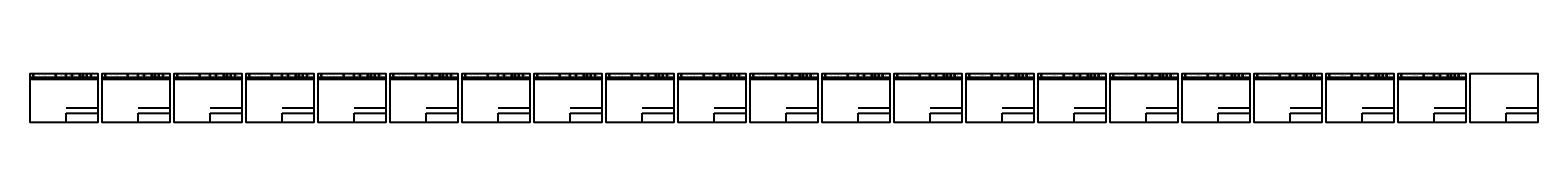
# Model space of a CAD drawing. Header units: millimetres. Extents: x -881 to 16775, y -99 to 757.
# Tile 7 of 7: x 7980 to 16775, y 0 to 287. Entities that reach past the tile are written whole.
import ezdxf

# ---------------------------------------------------------------- set-up
doc = ezdxf.new("R2010")
doc.units = ezdxf.units.MM
doc.layers.get('0').update_dxf_attribs({"linetype": 'CONTINUOUS'})
doc.layers.add('AK_Table', color=7, linetype='CONTINUOUS', lineweight=35)
doc.layers.add('UNPLOTTED', color=2, linetype='CONTINUOUS', plot=False)
doc.styles.add('CP.Text', font='arial.ttf')

# ---------------------------------------------------------------- blocks, each defined once
blk = doc.blocks.new('*U49')
at = {"layer": 'UNPLOTTED'}
blk.add_line((0, 85), (-185, 85), dxfattribs=at)
for points in [[(0, 0), (-395, 0), (-395, 287), (0, 287)], [(-185, 55), (0, 55), (0, 0), (-185, 0)]]:
    blk.add_lwpolyline(points, close=True, dxfattribs=at)
blk = doc.blocks.new('Specification_Header')
for p, q in [((20, -33), (20, 0)), ((150, -33), (150, 0)), ((210, -33), (210, 0)), ((245, -33), (245, 0)), ((290, -33), (290, 0)), ((310, -33), (310, 0)), ((330, -33), (330, 0)), ((355, -33), (355, 0)), ((395, -25), (0, -25)), ((395, -33), (0, -33))]:
    blk.add_line(p, q)
at = {"char_height": 2.5, "attachment_point": 5, "style": 'CP.Text'}
for s, insert, width in [('Позиция', (10, -12.5), 20), ('1', (10, -29), 20), ('Наименование и техническая характеристика', (85, -12.5), 130), ('2', (85, -29), 130), ('Тип, марка,обозначение документа (опросного листа)', (180, -12.5), 60), ('3', (180, -29), 60), ('Код оборудования,  изделия ', (227.5, -12.5), 35), ('{\\H0.98204x;4\\H1.0183x; }', (227.5, -29), 35), ('Завод-изготовитель', (267.5, -12.5), 45), ('5', (267.5, -29), 45), ('Единица измерения', (300, -12.5), 20), ('6', (300, -29), 20), ('Кол-во', (320, -12.5), 20), ('7', (320, -29), 20), ('Масса, ед.', (342, -12.5), 26), ('8', (342.5, -29), 25), ('Примечание', (375, -12.5), 40), ('9', (375, -29), 40)]:
    blk.add_mtext(s, dxfattribs=dict(at, insert=insert, width=width))

msp = doc.modelspace()

# ---------------------------------------------------------------- block references
at = {"layer": 'AK_Table'}
for p in [(7980, 287), (8400, 287), (8820, 287), (9240, 287), (9660, 287), (10080, 287), (10500, 287), (10920, 287), (11340, 287), (11760, 287), (12180, 287), (12600, 287), (13020, 287), (13440, 287), (13860, 287), (14280, 287), (14700, 287), (15120, 287), (15540, 287), (15960, 287)]:
    msp.add_blockref('Specification_Header', p, dxfattribs=at)
at = {"layer": 'UNPLOTTED'}
for p in [(8375, 0), (8795, 0), (9215, 0), (9635, 0), (10055, 0), (10475, 0), (10895, 0), (11315, 0), (11735, 0), (12155, 0), (12575, 0), (12995, 0), (13415, 0), (13835, 0), (14255, 0), (14675, 0), (15095, 0), (15515, 0), (15935, 0), (16355, 0), (16775, 0)]:
    msp.add_blockref('*U49', p, dxfattribs=at)

doc.saveas('drawing.dxf')
